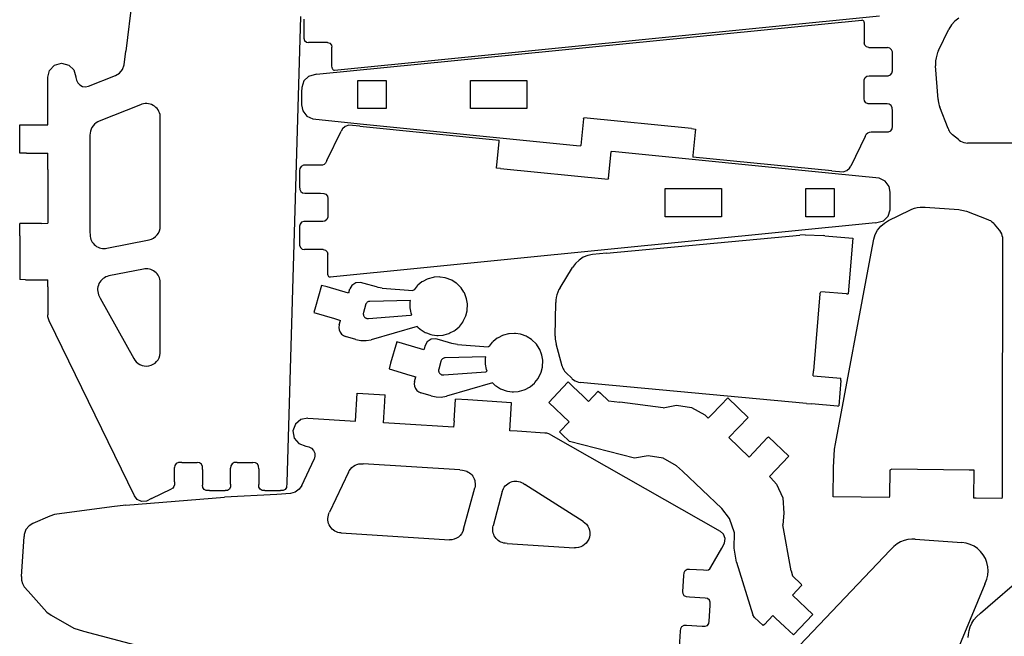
# Model space of a CAD drawing. Extents: x -288 to 288, y -288 to 288.
# Tile 2 of 6: x -286 to 29, y -123 to 75. Entities that reach past the tile are written whole.
import ezdxf

# ---------------------------------------------------------------- set-up
doc = ezdxf.new("R2010")
doc.units = 0
doc.header["$MEASUREMENT"] = 0
doc.layers.get('0').update_dxf_attribs({"linetype": 'CONTINUOUS'})

msp = doc.modelspace()

# ---------------------------------------------------------------- linework, layer by layer
for p, q in [((-250.03, 81.25), (-252.03, 64.54)), ((-196.17, 75.69), (-200.57, -73.6)), ((-185.27, 58.51), (-10.87, 75.82)), ((-195.08, 74.75), (-195.08, 70.03)), ((-191, 57.17), (-16.6, 74.49)), ((-16.4, 74.47), (-16.6, 74.49)), ((-16.2, 74.41), (-16.4, 74.47)), ((-16.03, 74.29), (-16.2, 74.41)), ((-15.9, 74.13), (-16.03, 74.29)), ((-15.82, 73.94), (-15.9, 74.13)), ((-15.8, 73.74), (-15.82, 73.94)), ((-15.8, 73.74), (-15.79, 73.11)), ((-15.79, 73.11), (-15.79, 67.2)), ((12.14, 72.93), (11.29, 71.56)), ((13.19, 74.11), (12.14, 72.93)), ((14.44, 75.09), (13.19, 74.11)), ((-195.08, 70.03), (-195.07, 68.7)), ((7.98, 64.74), (11.29, 71.56)), ((-195.07, 68.7), (-194.83, 67.97)), ((-194.83, 67.97), (-194.27, 67.46)), ((-194.27, 67.46), (-193.56, 67.29)), ((-187.53, 67.29), (-193.56, 67.29)), ((-187.53, 67.29), (-186.79, 67.07)), ((-186.79, 67.07), (-186.27, 66.52)), ((-186.27, 66.52), (-186.08, 65.79)), ((-15.6, 66.47), (-15.79, 67.2)), ((-15.08, 65.92), (-15.6, 66.47)), ((-252.55, 60.22), (-252.03, 64.54)), ((-186.08, 59.88), (-186.08, 65.79)), ((-14.34, 65.7), (-15.08, 65.92)), ((-14.34, 65.7), (-8.31, 65.7)), ((-7.6, 65.53), (-8.31, 65.7)), ((-7.04, 65.02), (-7.6, 65.53)), ((-6.79, 64.29), (-7.04, 65.02)), ((-6.79, 62.96), (-6.79, 64.29)), ((7.4, 63.26), (7.19, 62.39)), ((7.69, 64.11), (7.4, 63.26)), ((7.98, 64.74), (7.69, 64.11)), ((-276.42, 58.4), (-274.84, 60.03)), ((-274.84, 60.03), (-272.6, 60.68)), ((-272.6, 60.68), (-270.32, 60.11)), ((-270.32, 60.11), (-268.68, 58.55)), ((-253.1, 58.72), (-252.55, 60.22)), ((-186.07, 59.25), (-186.08, 59.88)), ((-6.79, 58.24), (-6.79, 62.96)), ((7.07, 61.51), (7.04, 60.61)), ((7.04, 60.61), (7.07, 59.9)), ((7.19, 62.39), (7.07, 61.51)), ((7.84, 49.13), (7.07, 59.9)), ((-277.01, 56.18), (-276.42, 58.4)), ((-268.68, 58.55), (-268.01, 56.31)), ((-263.99, 53.34), (-255.36, 56.79)), ((-255.36, 56.79), (-254.11, 57.52)), ((-254.11, 57.52), (-253.1, 58.72)), ((-191, 57.17), (-193.58, 56.49)), ((-186.07, 59.25), (-186.05, 59.05)), ((-186.05, 59.05), (-185.96, 58.86)), ((-185.96, 58.86), (-185.83, 58.7)), ((-185.83, 58.7), (-185.66, 58.58)), ((-185.66, 58.58), (-185.47, 58.52)), ((-185.47, 58.52), (-185.27, 58.51)), ((-8.15, 56.71), (-7.43, 56.97)), ((-7.43, 56.97), (-6.94, 57.55)), ((-6.94, 57.55), (-6.79, 58.24)), ((-277.01, 40.93), (-277.01, 56.18)), ((-268.01, 56.31), (-268.01, 56.17)), ((-268.01, 56.16), (-268.01, 56.17)), ((-268.01, 56.16), (-267.87, 55.27)), ((-267.87, 55.27), (-267.44, 54.41)), ((-267.44, 54.41), (-266.76, 53.73)), ((-266.76, 53.73), (-265.89, 53.29)), ((-195.11, 55.01), (-195.78, 52.94)), ((-193.58, 56.49), (-195.11, 55.01)), ((-177.79, 46.2), (-177.79, 55.2)), ((-177.79, 55.2), (-168.79, 55.2)), ((-168.79, 55.2), (-168.79, 46.2)), ((-141.79, 46.2), (-141.79, 55.2)), ((-141.79, 55.2), (-123.79, 55.2)), ((-123.79, 55.2), (-123.79, 46.2)), ((-15.79, 54.23), (-15.78, 55.38)), ((-15.79, 49.32), (-15.79, 54.23)), ((-15.78, 55.38), (-15.49, 56.1)), ((-15.49, 56.1), (-14.91, 56.57)), ((-14.91, 56.57), (-14.22, 56.7)), ((-14.22, 56.7), (-9.39, 56.7)), ((-9.39, 56.7), (-8.15, 56.71)), ((-265.89, 53.29), (-264.94, 53.16)), ((-264.94, 53.16), (-263.99, 53.34)), ((-195.78, 52.94), (-195.79, 51.58)), ((-195.79, 51.58), (-195.79, 47.33)), ((-247.39, 47.38), (-260.53, 42.12)), ((-246.97, 47.54), (-247.39, 47.38)), ((-246.44, 47.68), (-246.97, 47.54)), ((-245.91, 47.76), (-246.44, 47.68)), ((-245.37, 47.78), (-245.91, 47.76)), ((-244.84, 47.73), (-245.37, 47.78)), ((-244.31, 47.62), (-244.84, 47.73)), ((-243.8, 47.45), (-244.31, 47.62)), ((-243.31, 47.21), (-243.8, 47.45)), ((-195.79, 47.33), (-195.42, 45.49)), ((-15.68, 48.63), (-15.79, 49.32)), ((-15.22, 48.02), (-15.68, 48.63)), ((-14.52, 47.72), (-15.22, 48.02)), ((-13.45, 47.7), (-14.52, 47.72)), ((-8.47, 47.7), (-13.45, 47.7)), ((-7.76, 47.6), (-8.47, 47.7)), ((-7.14, 47.16), (-7.76, 47.6)), ((7.84, 49.13), (7.89, 48.63)), ((7.89, 48.63), (7.98, 48.13)), ((7.98, 48.13), (8.09, 47.64)), ((8.09, 47.64), (8.22, 47.16)), ((-242.85, 46.91), (-243.31, 47.21)), ((-242.43, 46.56), (-242.85, 46.91)), ((-242.06, 46.17), (-242.43, 46.56)), ((-241.74, 45.74), (-242.06, 46.17)), ((-241.47, 45.27), (-241.74, 45.74)), ((-241.26, 44.78), (-241.47, 45.27)), ((-241.11, 44.26), (-241.26, 44.78)), ((-241.03, 43.72), (-241.11, 44.26)), ((-195.42, 45.49), (-194.14, 43.79)), ((-168.79, 46.2), (-177.79, 46.2)), ((-123.79, 46.2), (-141.79, 46.2)), ((-6.82, 46.47), (-7.14, 47.16)), ((-6.79, 45.47), (-6.82, 46.47)), ((-6.79, 40.45), (-6.79, 45.47)), ((8.22, 47.16), (8.39, 46.68)), ((11.03, 39.78), (8.39, 46.68)), ((-262.07, 41.17), (-262.52, 40.69)), ((-261.56, 41.59), (-262.07, 41.17)), ((-260.99, 41.92), (-261.56, 41.59)), ((-260.53, 42.12), (-260.99, 41.92)), ((-241.01, 43.22), (-241.03, 43.72)), ((-241.01, 8.54), (-241.01, 43.22)), ((-194.14, 43.79), (-192.18, 42.87)), ((-192.18, 42.87), (-177.03, 41.33)), ((-177.03, 41.33), (-107.89, 34.41)), ((-105.56, 42.93), (-106.42, 34.33)), ((-105.56, 42.93), (-105.53, 43.18)), ((-105.53, 43.18), (-105.51, 43.2)), ((-105.51, 43.2), (-105.47, 43.22)), ((-71.1, 39.78), (-105.47, 43.22)), ((-286.01, 31.93), (-286, 40.93)), ((-286, 40.93), (-277.01, 40.93)), ((-263.49, 38.29), (-263.51, 37.66)), ((-263.38, 38.95), (-263.49, 38.29)), ((-263.18, 39.57), (-263.38, 38.95)), ((-262.89, 40.16), (-263.18, 39.57)), ((-262.52, 40.69), (-262.89, 40.16)), ((-187.72, 29.57), (-183.13, 38.97)), ((-182.72, 39.67), (-183.13, 38.97)), ((-181.83, 40.45), (-182.72, 39.67)), ((-180.7, 40.82), (-181.83, 40.45)), ((-177.13, 40.54), (-180.7, 40.82)), ((-177.13, 40.54), (-132.63, 36.08)), ((-71.1, 39.78), (-69.81, 39.64)), ((-69.87, 38.59), (-70.61, 31.18)), ((-69.77, 39.58), (-69.87, 38.59)), ((-69.81, 39.64), (-69.78, 39.62)), ((-69.78, 39.62), (-69.77, 39.58)), ((-15.5, 37.2), (-15.05, 38.08)), ((-15.05, 38.08), (-14.65, 38.45)), ((-14.65, 38.45), (-14.15, 38.67)), ((-14.15, 38.67), (-13.53, 38.7)), ((-13.53, 38.7), (-8.86, 38.7)), ((-8.86, 38.7), (-7.97, 38.73)), ((-7.97, 38.73), (-7.29, 39.08)), ((-7.29, 39.08), (-6.87, 39.71)), ((-6.87, 39.71), (-6.79, 40.45)), ((11.03, 39.78), (11.18, 39.42)), ((11.18, 39.42), (11.39, 39.01)), ((11.39, 39.01), (11.64, 38.64)), ((11.64, 38.64), (11.92, 38.29)), ((11.92, 38.29), (12.24, 37.96)), ((12.24, 37.96), (12.49, 37.75)), ((-263.51, 37.66), (-263.51, 6.59)), ((-133.36, 28.18), (-132.62, 35.59)), ((-132.59, 36.06), (-132.63, 36.08)), ((-132.62, 35.59), (-132.58, 36.03)), ((-132.58, 36.03), (-132.59, 36.06)), ((-15.5, 37.2), (-20.1, 27.8)), ((14.38, 36.24), (12.49, 37.75)), ((14.38, 36.24), (14.59, 36.08)), ((14.59, 36.08), (15.07, 35.75)), ((15.07, 35.75), (15.58, 35.49)), ((15.58, 35.49), (16.12, 35.3)), ((16.12, 35.3), (16.69, 35.18)), ((16.69, 35.18), (17.26, 35.13)), ((89.93, 35.19), (17.26, 35.13)), ((-283.84, 31.93), (-286.01, 31.93)), ((-283.84, 31.93), (-277.01, 31.93)), ((-277.01, 26.69), (-277.01, 31.93)), ((-107.89, 34.41), (-106.47, 34.28)), ((-106.47, 34.28), (-106.44, 34.3)), ((-106.44, 34.3), (-106.42, 34.33)), ((-97.66, 23.84), (-96.8, 32.44)), ((-96.78, 32.47), (-96.8, 32.44)), ((-96.75, 32.49), (-96.78, 32.47)), ((-95.34, 32.36), (-96.75, 32.49)), ((-26.2, 25.44), (-95.34, 32.36)), ((-188.18, 28.69), (-188.57, 28.31)), ((-187.72, 29.57), (-188.18, 28.69)), ((-70.61, 31.18), (-70.65, 30.74)), ((-70.65, 30.74), (-70.63, 30.71)), ((-70.63, 30.71), (-70.6, 30.68)), ((-26.1, 26.23), (-70.6, 30.68)), ((-277.01, 26.69), (-277.01, 9.47)), ((-196.35, 27.06), (-196.43, 26.32)), ((-196.43, 26.32), (-196.43, 21.29)), ((-195.93, 27.69), (-196.35, 27.06)), ((-195.25, 28.04), (-195.93, 27.69)), ((-194.37, 28.07), (-195.25, 28.04)), ((-189.7, 28.07), (-194.37, 28.07)), ((-189.08, 28.1), (-189.7, 28.07)), ((-188.57, 28.31), (-189.08, 28.1)), ((-133.46, 27.19), (-133.36, 28.18)), ((-133.44, 27.15), (-133.46, 27.19)), ((-133.41, 27.13), (-133.44, 27.15)), ((-132.12, 26.99), (-133.41, 27.13)), ((-132.12, 26.99), (-97.75, 23.55)), ((-11.05, 23.9), (-26.2, 25.44)), ((-26.1, 26.23), (-22.52, 25.95)), ((-22.52, 25.95), (-21.4, 26.32)), ((-21.4, 26.32), (-20.51, 27.1)), ((-20.51, 27.1), (-20.1, 27.8)), ((-97.74, 23.56), (-97.75, 23.55)), ((-97.73, 23.56), (-97.74, 23.56)), ((-97.72, 23.57), (-97.73, 23.56)), ((-97.71, 23.57), (-97.72, 23.57)), ((-97.7, 23.58), (-97.71, 23.57)), ((-97.69, 23.59), (-97.7, 23.58)), ((-97.66, 23.84), (-97.69, 23.59)), ((-9.09, 22.98), (-11.05, 23.9)), ((-7.81, 21.28), (-9.09, 22.98)), ((-196.43, 21.29), (-196.41, 20.3)), ((-196.41, 20.3), (-196.08, 19.61)), ((-196.08, 19.61), (-195.47, 19.17)), ((-195.47, 19.17), (-194.75, 19.07)), ((-194.75, 19.07), (-189.78, 19.07)), ((-189.78, 19.07), (-188.7, 19.05)), ((-188.7, 19.05), (-188, 18.75)), ((-79.44, 11.57), (-79.44, 20.57)), ((-79.44, 20.57), (-61.44, 20.57)), ((-61.44, 20.57), (-61.44, 11.57)), ((-34.44, 11.57), (-34.44, 20.57)), ((-34.44, 20.57), (-25.44, 20.57)), ((-25.44, 20.57), (-25.44, 11.57)), ((-7.44, 19.44), (-7.81, 21.28)), ((-7.44, 15.19), (-7.44, 19.44)), ((-188, 18.75), (-187.55, 18.14)), ((-187.55, 18.14), (-187.43, 17.45)), ((-187.43, 17.45), (-187.43, 12.54)), ((-8.12, 11.76), (-7.45, 13.83)), ((-7.97, 10.42), (-1.15, 13.73)), ((-7.45, 13.83), (-7.44, 15.19)), ((-1.15, 13.73), (-0.52, 14.02)), ((-0.52, 14.02), (0.33, 14.31)), ((0.33, 14.31), (1.2, 14.52)), ((1.2, 14.52), (2.08, 14.64)), ((2.08, 14.64), (2.98, 14.67)), ((2.98, 14.67), (3.69, 14.64)), ((3.69, 14.64), (14.46, 13.87)), ((14.46, 13.87), (14.96, 13.81)), ((14.96, 13.81), (15.46, 13.73)), ((15.46, 13.73), (15.95, 13.62)), ((15.95, 13.62), (16.43, 13.49)), ((16.43, 13.49), (16.91, 13.32)), ((16.91, 13.32), (23.81, 10.68)), ((-279.03, 9.43), (-277.01, 9.47)), ((-195.8, 9.8), (-196.28, 9.22)), ((-195.07, 10.06), (-195.8, 9.8)), ((-193.83, 10.07), (-195.07, 10.06)), ((-189.01, 10.07), (-193.83, 10.07)), ((-188.32, 10.2), (-189.01, 10.07)), ((-187.73, 10.67), (-188.32, 10.2)), ((-187.45, 11.39), (-187.73, 10.67)), ((-187.43, 12.54), (-187.45, 11.39)), ((-12.23, 9.6), (-186.62, -7.72)), ((-61.44, 11.57), (-79.44, 11.57)), ((-25.44, 11.57), (-34.44, 11.57)), ((-12.23, 9.6), (-9.65, 10.28)), ((-10.52, 8.52), (-9.34, 9.57)), ((-9.65, 10.28), (-8.12, 11.76)), ((-9.34, 9.57), (-7.97, 10.42)), ((23.81, 10.68), (24.17, 10.53)), ((24.17, 10.53), (24.58, 10.32)), ((24.58, 10.32), (24.95, 10.07)), ((24.95, 10.07), (25.3, 9.79)), ((25.3, 9.79), (25.63, 9.47)), ((25.63, 9.47), (25.84, 9.22)), ((-286.01, 5.51), (-285.98, 9.43)), ((-279.03, 9.43), (-285.98, 9.43)), ((-263.51, 6.59), (-263.5, 5.77)), ((-242.05, 5.74), (-241.62, 6.35)), ((-241.62, 6.35), (-241.29, 7.03)), ((-241.29, 7.03), (-241.09, 7.76)), ((-241.09, 7.76), (-241.01, 8.54)), ((-196.28, 9.22), (-196.43, 8.53)), ((-196.43, 8.53), (-196.43, 3.81)), ((-12.24, 5.87), (-11.5, 7.27)), ((-11.5, 7.27), (-10.52, 8.52)), ((25.84, 9.22), (27.35, 7.33)), ((27.35, 7.33), (27.51, 7.12)), ((27.51, 7.12), (27.84, 6.64)), ((27.84, 6.64), (28.1, 6.13)), ((-286.01, 5.51), (-286.01, -8.5)), ((-263.5, 5.77), (-263.46, 5.28)), ((-263.46, 5.28), (-263.36, 4.8)), ((-263.36, 4.8), (-263.22, 4.33)), ((-263.22, 4.33), (-263.02, 3.88)), ((-263.02, 3.88), (-262.78, 3.46)), ((-262.78, 3.46), (-262.49, 3.07)), ((-258.12, 1.51), (-244.62, 4.21)), ((-244.62, 4.21), (-243.87, 4.43)), ((-243.87, 4.43), (-243.19, 4.76)), ((-243.19, 4.76), (-242.58, 5.2)), ((-242.58, 5.2), (-242.05, 5.74)), ((-196.43, 3.81), (-196.43, 2.48)), ((-98.25, -0.04), (-36.41, 5.63)), ((-34.69, 5.76), (-36.41, 5.63)), ((-34.69, 5.76), (-28.77, 5.52)), ((-28.36, 5.5), (-28.77, 5.52)), ((-28.36, 5.5), (-19.45, 4.76)), ((-19.45, 4.76), (-20.95, -13.05)), ((-13.56, -0.03), (-12.74, 4.35)), ((-12.74, 4.35), (-12.24, 5.87)), ((28.1, 6.13), (28.29, 5.59)), ((28.29, 5.59), (28.41, 5.02)), ((28.46, 4.45), (28.4, -68.22)), ((28.41, 5.02), (28.46, 4.45)), ((-262.49, 3.07), (-262.15, 2.7)), ((-262.15, 2.7), (-261.78, 2.38)), ((-261.78, 2.38), (-261.38, 2.09)), ((-261.38, 2.09), (-260.94, 1.86)), ((-260.94, 1.86), (-260.49, 1.67)), ((-260.49, 1.67), (-260.02, 1.54)), ((-260.02, 1.54), (-259.54, 1.45)), ((-259.54, 1.45), (-259.06, 1.42)), ((-259.06, 1.42), (-258.56, 1.44)), ((-258.56, 1.44), (-258.12, 1.51)), ((-196.43, 2.48), (-196.19, 1.75)), ((-196.19, 1.75), (-195.63, 1.24)), ((-195.63, 1.24), (-194.92, 1.07)), ((-188.89, 1.07), (-194.92, 1.07)), ((-188.89, 1.07), (-188.15, 0.85)), ((-188.15, 0.85), (-187.62, 0.3)), ((-187.62, 0.3), (-187.43, -0.43)), ((-187.43, -6.34), (-187.43, -0.43)), ((-107.04, -2.27), (-108.21, -3.35)), ((-105.72, -1.41), (-107.04, -2.27)), ((-104.25, -0.8), (-105.72, -1.41)), ((-102.69, -0.46), (-104.25, -0.8)), ((-98.25, -0.04), (-102.69, -0.46)), ((-24.97, -61.08), (-13.56, -0.03)), ((-246.39, -5.15), (-257.46, -7.36)), ((-245.95, -5.08), (-246.39, -5.15)), ((-245.46, -5.06), (-245.95, -5.08)), ((-244.97, -5.09), (-245.46, -5.06)), ((-244.49, -5.17), (-244.97, -5.09)), ((-244.03, -5.31), (-244.49, -5.17)), ((-243.58, -5.49), (-244.03, -5.31)), ((-243.15, -5.73), (-243.58, -5.49)), ((-242.74, -6.01), (-243.15, -5.73)), ((-242.37, -6.34), (-242.74, -6.01)), ((-113.11, -11.12), (-109.17, -4.63)), ((-108.21, -3.35), (-109.17, -4.63)), ((-284.12, -8.57), (-286.01, -8.5)), ((-284.12, -8.57), (-277.05, -8.57)), ((-277.01, -10.86), (-277.05, -8.57)), ((-260.38, -9.37), (-260.64, -9.83)), ((-260.08, -8.95), (-260.38, -9.37)), ((-259.73, -8.56), (-260.08, -8.95)), ((-259.34, -8.22), (-259.73, -8.56)), ((-258.92, -7.93), (-259.34, -8.22)), ((-258.46, -7.69), (-258.92, -7.93)), ((-257.97, -7.5), (-258.46, -7.69)), ((-257.46, -7.36), (-257.97, -7.5)), ((-242.03, -6.7), (-242.37, -6.34)), ((-241.74, -7.09), (-242.03, -6.7)), ((-241.5, -7.51), (-241.74, -7.09)), ((-241.3, -7.96), (-241.5, -7.51)), ((-241.15, -8.42), (-241.3, -7.96)), ((-241.05, -8.9), (-241.15, -8.42)), ((-241.01, -9.39), (-241.05, -8.9)), ((-241.01, -9.98), (-241.01, -9.39)), ((-187.43, -6.97), (-187.43, -6.34)), ((-187.43, -6.97), (-187.4, -7.17)), ((-187.4, -7.17), (-187.32, -7.36)), ((-187.32, -7.36), (-187.19, -7.52)), ((-187.19, -7.52), (-187.02, -7.64)), ((-187.02, -7.64), (-186.83, -7.7)), ((-186.83, -7.7), (-186.62, -7.72)), ((-176.93, -9.42), (-178.46, -9.55)), ((-175.79, -9.74), (-176.93, -9.42)), ((-157.31, -9.27), (-158.57, -10.31)), ((-157.05, -9.12), (-157.31, -9.27)), ((-155.59, -8.36), (-157.05, -9.12)), ((-155.31, -8.26), (-155.59, -8.36)), ((-153.72, -7.82), (-155.31, -8.26)), ((-153.43, -7.79), (-153.72, -7.82)), ((-151.78, -7.68), (-153.43, -7.79)), ((-151.49, -7.71), (-151.78, -7.68)), ((-149.85, -7.95), (-151.49, -7.71)), ((-149.58, -8.03), (-149.85, -7.95)), ((-148.02, -8.61), (-149.58, -8.03)), ((-147.77, -8.74), (-148.02, -8.61)), ((-146.37, -9.63), (-147.77, -8.74)), ((-277.01, -10.86), (-277.01, -19.81)), ((-261.06, -11.34), (-261.08, -11.85)), ((-261.08, -11.85), (-261.04, -12.37)), ((-260.98, -10.82), (-261.06, -11.34)), ((-261.04, -12.37), (-260.94, -12.88)), ((-260.84, -10.32), (-260.98, -10.82)), ((-260.64, -9.83), (-260.84, -10.32)), ((-241.01, -31.51), (-241.01, -9.98)), ((-189.4, -10.44), (-191.41, -17.2)), ((-187.66, -10.9), (-189.4, -10.44)), ((-180.82, -12.93), (-187.66, -10.9)), ((-180.68, -12.68), (-180.33, -11.53)), ((-179.71, -10.4), (-180.33, -11.53)), ((-178.46, -9.55), (-179.71, -10.4)), ((-171.86, -10.9), (-175.79, -9.74)), ((-171.31, -11.05), (-171.86, -10.9)), ((-170.68, -11.18), (-171.31, -11.05)), ((-170.05, -11.26), (-170.68, -11.18)), ((-170.05, -11.26), (-160.24, -11.99)), ((-159.82, -11.8), (-160.24, -11.99)), ((-158.81, -10.52), (-159.82, -11.8)), ((-158.57, -10.31), (-158.81, -10.52)), ((-146.15, -9.8), (-146.37, -9.63)), ((-144.96, -10.97), (-146.15, -9.8)), ((-144.78, -11.18), (-144.96, -10.97)), ((-143.87, -12.57), (-144.78, -11.18)), ((-143.73, -12.82), (-143.87, -12.57)), ((-113.82, -12.53), (-114.11, -13.38)), ((-113.45, -11.72), (-113.82, -12.53)), ((-113.11, -11.12), (-113.45, -11.72)), ((-29.98, -13.04), (-29.67, -12.45)), ((-21.43, -13.14), (-29.67, -12.45)), ((-260.94, -12.88), (-260.78, -13.38)), ((-260.78, -13.38), (-260.57, -13.86)), ((-260.57, -13.86), (-260.23, -14.47)), ((-260.23, -14.47), (-249.49, -33.79)), ((-180.68, -12.68), (-180.82, -12.93)), ((-174.6, -15.68), (-174.8, -15.8)), ((-174.38, -15.59), (-174.6, -15.68)), ((-174.15, -15.53), (-174.38, -15.59)), ((-173.93, -15.51), (-174.15, -15.53)), ((-160.94, -15.19), (-173.93, -15.51)), ((-161.03, -15.77), (-160.94, -15.19)), ((-143.12, -14.36), (-143.73, -12.82)), ((-143.03, -14.64), (-143.12, -14.36)), ((-142.76, -16.26), (-143.03, -14.64)), ((-114.43, -15.14), (-114.46, -15.85)), ((-114.32, -14.25), (-114.43, -15.14)), ((-114.11, -13.38), (-114.32, -14.25)), ((-29.98, -13.04), (-32.04, -37.7)), ((-21.43, -13.14), (-20.95, -13.05)), ((-191.41, -17.2), (-191.92, -19.03)), ((-175.37, -16.68), (-176.01, -19.09)), ((-175.34, -16.56), (-175.37, -16.68)), ((-175.25, -16.34), (-175.34, -16.56)), ((-175.12, -16.14), (-175.25, -16.34)), ((-174.97, -15.96), (-175.12, -16.14)), ((-174.8, -15.8), (-174.97, -15.96)), ((-161.08, -16.94), (-161.07, -16.36)), ((-161.05, -17.53), (-161.08, -16.94)), ((-161.07, -16.36), (-161.03, -15.77)), ((-160.98, -18.11), (-161.05, -17.53)), ((-160.88, -18.69), (-160.98, -18.11)), ((-160.74, -19.26), (-160.88, -18.69)), ((-143.24, -20.09), (-142.83, -18.5)), ((-142.83, -18.5), (-142.8, -18.2)), ((-142.8, -18.2), (-142.73, -16.56)), ((-142.73, -16.56), (-142.76, -16.26)), ((-114.7, -26.64), (-114.46, -15.85)), ((-276.97, -20.46), (-277.01, -19.81)), ((-276.83, -21.12), (-276.97, -20.46)), ((-276.6, -21.76), (-276.83, -21.12)), ((-249.24, -77.7), (-276.6, -21.76)), ((-191.92, -19.03), (-185.23, -21.01)), ((-185.23, -21.01), (-183.32, -21.59)), ((-183.76, -23.06), (-183.32, -21.59)), ((-176.04, -19.21), (-176.06, -19.38)), ((-176.06, -19.38), (-176.06, -19.56)), ((-176.06, -19.56), (-176.04, -19.73)), ((-176.01, -19.09), (-176.04, -19.21)), ((-176.04, -19.73), (-176.01, -19.9)), ((-176.01, -19.9), (-175.95, -20.07)), ((-175.95, -20.07), (-175.87, -20.22)), ((-175.87, -20.22), (-175.78, -20.37)), ((-175.78, -20.37), (-175.67, -20.51)), ((-175.67, -20.51), (-175.54, -20.63)), ((-175.54, -20.63), (-175.4, -20.74)), ((-175.4, -20.74), (-175.25, -20.83)), ((-175.25, -20.83), (-175.09, -20.9)), ((-175.09, -20.9), (-174.92, -20.95)), ((-174.92, -20.95), (-174.75, -20.98)), ((-174.75, -20.98), (-174.57, -20.99)), ((-174.57, -20.99), (-174.4, -20.98)), ((-174.4, -20.98), (-160.97, -19.94)), ((-160.97, -19.94), (-160.56, -19.82)), ((-160.56, -19.82), (-160.74, -19.26)), ((-144.21, -22.12), (-144.06, -21.85)), ((-144.06, -21.85), (-143.33, -20.38)), ((-143.33, -20.38), (-143.24, -20.09)), ((-183.76, -23.06), (-183.87, -23.83)), ((-183.87, -23.83), (-183.78, -24.6)), ((-183.78, -24.6), (-183.5, -25.32)), ((-158.79, -23.56), (-173.54, -27.76)), ((-158.79, -23.56), (-158.57, -23.74)), ((-158.57, -23.74), (-157.92, -24.38)), ((-157.92, -24.38), (-157.56, -24.6)), ((-157.56, -24.6), (-156.27, -25.43)), ((-148.37, -25.62), (-146.94, -24.88)), ((-146.94, -24.88), (-146.68, -24.67)), ((-146.68, -24.67), (-145.43, -23.64)), ((-145.43, -23.64), (-145.22, -23.39)), ((-145.22, -23.39), (-144.21, -22.12)), ((-183.5, -25.32), (-183.04, -25.95)), ((-183.04, -25.95), (-182.44, -26.43)), ((-182.44, -26.43), (-181.72, -26.75)), ((-178.48, -27.71), (-181.72, -26.75)), ((-178.48, -27.71), (-176.88, -28.03)), ((-176.88, -28.03), (-175.2, -28.06)), ((-175.2, -28.06), (-173.54, -27.76)), ((-156.27, -25.43), (-155.89, -25.57)), ((-155.89, -25.57), (-154.44, -26.11)), ((-154.37, -27.61), (-155.62, -28.46)), ((-154.44, -26.11), (-154.06, -26.17)), ((-152.84, -27.48), (-154.37, -27.61)), ((-154.06, -26.17), (-152.51, -26.4)), ((-151.69, -27.8), (-152.84, -27.48)), ((-152.51, -26.4), (-152.14, -26.39)), ((-152.14, -26.39), (-150.56, -26.29)), ((-147.77, -28.96), (-151.69, -27.8)), ((-150.56, -26.29), (-150.21, -26.2)), ((-150.21, -26.2), (-148.68, -25.77)), ((-148.68, -25.77), (-148.37, -25.62)), ((-133.22, -27.33), (-134.48, -28.38)), ((-132.95, -27.18), (-133.22, -27.33)), ((-131.5, -26.42), (-132.95, -27.18)), ((-131.21, -26.33), (-131.5, -26.42)), ((-129.63, -25.88), (-131.21, -26.33)), ((-129.34, -25.85), (-129.63, -25.88)), ((-127.69, -25.75), (-129.34, -25.85)), ((-127.4, -25.77), (-127.69, -25.75)), ((-125.76, -26.01), (-127.4, -25.77)), ((-125.48, -26.09), (-125.76, -26.01)), ((-123.93, -26.67), (-125.48, -26.09)), ((-123.68, -26.8), (-123.93, -26.67)), ((-122.28, -27.69), (-123.68, -26.8)), ((-122.05, -27.87), (-122.28, -27.69)), ((-120.87, -29.03), (-122.05, -27.87)), ((-114.7, -26.64), (-114.7, -27.15)), ((-114.7, -27.15), (-114.66, -27.65)), ((-114.66, -27.65), (-114.6, -28.15)), ((-114.6, -28.15), (-114.51, -28.64)), ((-165.3, -28.5), (-167.31, -35.26)), ((-163.57, -28.97), (-165.3, -28.5)), ((-156.73, -31), (-163.57, -28.97)), ((-156.58, -30.74), (-156.73, -31)), ((-156.24, -29.59), (-156.58, -30.74)), ((-155.62, -28.46), (-156.24, -29.59)), ((-147.21, -29.12), (-147.77, -28.96)), ((-146.59, -29.24), (-147.21, -29.12)), ((-145.95, -29.32), (-146.59, -29.24)), ((-145.95, -29.32), (-136.15, -30.05)), ((-135.72, -29.86), (-136.15, -30.05)), ((-135.72, -29.86), (-134.71, -28.58)), ((-134.48, -28.38), (-134.71, -28.58)), ((-120.69, -29.25), (-120.87, -29.03)), ((-119.77, -30.63), (-120.69, -29.25)), ((-119.63, -30.88), (-119.77, -30.63)), ((-119.03, -32.42), (-119.63, -30.88)), ((-114.51, -28.64), (-114.39, -29.13)), ((-112.4, -36.25), (-114.39, -29.13)), ((-249.49, -33.79), (-249.17, -34.31)), ((-249.17, -34.31), (-248.7, -34.88)), ((-242.18, -34.73), (-241.74, -34.17)), ((-241.74, -34.17), (-241.39, -33.53)), ((-241.39, -33.53), (-241.15, -32.85)), ((-241.15, -32.85), (-241.02, -32.12)), ((-241.02, -32.12), (-241.01, -31.51)), ((-151.24, -34.62), (-151.28, -34.74)), ((-151.15, -34.4), (-151.24, -34.62)), ((-151.03, -34.2), (-151.15, -34.4)), ((-150.88, -34.02), (-151.03, -34.2)), ((-150.7, -33.87), (-150.88, -34.02)), ((-150.5, -33.74), (-150.7, -33.87)), ((-150.29, -33.65), (-150.5, -33.74)), ((-150.06, -33.59), (-150.29, -33.65)), ((-149.84, -33.57), (-150.06, -33.59)), ((-136.85, -33.25), (-149.84, -33.57)), ((-136.98, -34.42), (-136.93, -33.83)), ((-136.98, -35.01), (-136.98, -34.42)), ((-136.93, -33.83), (-136.85, -33.25)), ((-118.94, -32.7), (-119.03, -32.42)), ((-118.67, -34.33), (-118.94, -32.7)), ((-118.71, -36.26), (-118.64, -34.62)), ((-118.64, -34.62), (-118.67, -34.33)), ((-248.7, -34.88), (-248.15, -35.35)), ((-248.15, -35.35), (-247.53, -35.72)), ((-247.53, -35.72), (-246.87, -35.99)), ((-246.87, -35.99), (-246.17, -36.16)), ((-246.17, -36.16), (-245.44, -36.2)), ((-245.44, -36.2), (-244.7, -36.13)), ((-244.7, -36.13), (-243.98, -35.94)), ((-243.98, -35.94), (-243.31, -35.63)), ((-243.31, -35.63), (-242.7, -35.23)), ((-242.7, -35.23), (-242.18, -34.73)), ((-167.31, -35.26), (-167.82, -37.09)), ((-167.82, -37.09), (-161.14, -39.08)), ((-151.94, -37.27), (-151.97, -37.45)), ((-151.97, -37.45), (-151.97, -37.62)), ((-151.97, -37.62), (-151.95, -37.79)), ((-151.95, -37.79), (-151.91, -37.96)), ((-151.91, -37.15), (-151.94, -37.27)), ((-151.28, -34.74), (-151.91, -37.15)), ((-136.96, -35.59), (-136.98, -35.01)), ((-136.89, -36.17), (-136.96, -35.59)), ((-136.79, -36.75), (-136.89, -36.17)), ((-136.65, -37.32), (-136.79, -36.75)), ((-136.47, -37.88), (-136.65, -37.32)), ((-119.15, -38.15), (-118.74, -36.56)), ((-118.74, -36.56), (-118.71, -36.26)), ((-112.4, -36.25), (-112.28, -36.63)), ((-112.28, -36.63), (-112.11, -37.05)), ((-112.11, -37.05), (-111.9, -37.45)), ((-111.9, -37.45), (-111.65, -37.82)), ((-32.14, -39.34), (-32.04, -37.7)), ((-161.14, -39.08), (-159.22, -39.65)), ((-159.66, -41.12), (-159.22, -39.65)), ((-151.91, -37.96), (-151.86, -38.13)), ((-151.86, -38.13), (-151.78, -38.29)), ((-151.78, -38.29), (-151.68, -38.43)), ((-151.68, -38.43), (-151.57, -38.57)), ((-151.57, -38.57), (-151.44, -38.7)), ((-151.44, -38.7), (-151.3, -38.8)), ((-151.3, -38.8), (-151.15, -38.89)), ((-151.15, -38.89), (-150.99, -38.96)), ((-150.99, -38.96), (-150.83, -39.01)), ((-150.83, -39.01), (-150.66, -39.04)), ((-150.66, -39.04), (-150.48, -39.05)), ((-150.48, -39.05), (-150.3, -39.05)), ((-150.3, -39.05), (-136.87, -38)), ((-136.87, -38), (-136.47, -37.88)), ((-121.13, -41.46), (-120.12, -40.18)), ((-120.12, -40.18), (-119.97, -39.91)), ((-119.97, -39.91), (-119.24, -38.44)), ((-119.24, -38.44), (-119.15, -38.15)), ((-111.65, -37.82), (-111.36, -38.17)), ((-111.36, -38.17), (-111.14, -38.4)), ((-109.39, -40.09), (-111.14, -38.4)), ((-109.39, -40.09), (-109.2, -40.27)), ((-109.2, -40.27), (-108.76, -40.64)), ((-108.76, -40.64), (-108.27, -40.95)), ((-108.27, -40.95), (-107.75, -41.19)), ((-32.14, -39.34), (-23.22, -40.09)), ((-23.28, -40.86), (-23.96, -48.97)), ((-23.28, -40.86), (-23.22, -40.09)), ((-159.66, -41.12), (-159.78, -41.89)), ((-159.78, -41.89), (-159.69, -42.66)), ((-159.69, -42.66), (-159.4, -43.38)), ((-159.4, -43.38), (-158.94, -44.01)), ((-158.94, -44.01), (-158.34, -44.5)), ((-134.69, -41.62), (-149.44, -45.83)), ((-134.69, -41.62), (-134.48, -41.8)), ((-134.48, -41.8), (-133.82, -42.44)), ((-133.82, -42.44), (-133.47, -42.66)), ((-133.47, -42.66), (-132.17, -43.49)), ((-132.17, -43.49), (-131.8, -43.63)), ((-131.8, -43.63), (-130.34, -44.17)), ((-126.12, -44.26), (-124.58, -43.83)), ((-124.58, -43.83), (-124.27, -43.68)), ((-124.27, -43.68), (-122.85, -42.94)), ((-122.85, -42.94), (-122.58, -42.73)), ((-122.58, -42.73), (-121.34, -41.7)), ((-121.34, -41.7), (-121.13, -41.46)), ((-112.18, -43.05), (-116.72, -47.82)), ((-112.18, -43.05), (-110.5, -41.3)), ((-110.5, -41.3), (-108.94, -42.8)), ((-108.94, -42.8), (-105.83, -45.76)), ((-107.75, -41.19), (-107.2, -41.36)), ((-107.2, -41.36), (-106.63, -41.46)), ((-34.27, -48.18), (-106.63, -41.46)), ((-178.57, -53.81), (-178, -44.83)), ((-178, -44.83), (-169.02, -45.39)), ((-169.16, -47.56), (-169.02, -45.39)), ((-158.34, -44.5), (-157.63, -44.81)), ((-154.39, -45.77), (-157.63, -44.81)), ((-154.39, -45.77), (-152.78, -46.1)), ((-152.78, -46.1), (-151.1, -46.12)), ((-151.1, -46.12), (-149.44, -45.83)), ((-147.01, -53.77), (-146.57, -46.84)), ((-142.66, -47.06), (-146.57, -46.84)), ((-128.67, -47.94), (-142.66, -47.06)), ((-130.34, -44.17), (-129.96, -44.23)), ((-129.96, -44.23), (-128.41, -44.47)), ((-128.41, -44.47), (-128.04, -44.45)), ((-128.04, -44.45), (-126.46, -44.35)), ((-126.46, -44.35), (-126.12, -44.26)), ((-105.83, -45.76), (-103.99, -47.5)), ((-103.99, -47.5), (-100.9, -44.25)), ((-100.9, -44.25), (-100.18, -44.92)), ((-97.65, -47.33), (-100.18, -44.92)), ((-61.71, -48.75), (-59.48, -46.39)), ((-59.48, -46.39), (-52.97, -52.62)), ((-169.59, -54.37), (-169.16, -47.56)), ((-129.17, -56.88), (-128.72, -49.83)), ((-128.72, -49.83), (-128.67, -47.94)), ((-110.19, -54.03), (-116.72, -47.82)), ((-97.65, -47.33), (-94.02, -47.79)), ((-80.15, -49.53), (-94.02, -47.79)), ((-80.15, -49.53), (-75.88, -48.74)), ((-75.88, -48.74), (-71.08, -49.46)), ((-71.08, -49.46), (-66.8, -51.86)), ((-64.61, -51.8), (-61.71, -48.75)), ((-34.27, -48.18), (-32.63, -48.33)), ((-24.38, -49.02), (-32.63, -48.33)), ((-24.38, -49.02), (-23.96, -48.97)), ((-196.05, -53.29), (-197.77, -54.77)), ((-193.79, -52.85), (-196.05, -53.29)), ((-193.79, -52.85), (-178.57, -53.81)), ((-66.8, -51.86), (-66.05, -52.54)), ((-65.67, -52.9), (-66.05, -52.54)), ((-65.67, -52.9), (-64.61, -51.8)), ((-52.97, -52.62), (-59.14, -59.11)), ((-197.77, -54.77), (-198.56, -56.96)), ((-164.36, -54.71), (-169.59, -54.37)), ((-147.17, -55.79), (-164.36, -54.71)), ((-147.01, -53.77), (-147.17, -55.79)), ((-113.29, -57.28), (-110.19, -54.03)), ((-198.56, -56.96), (-198.14, -59.27)), ((-198.14, -59.27), (-196.68, -61.01)), ((-126.88, -57.08), (-129.17, -56.88)), ((-117.96, -57.64), (-126.88, -57.08)), ((-117.31, -57.72), (-117.96, -57.64)), ((-116.65, -57.9), (-117.31, -57.72)), ((-116.03, -58.17), (-116.65, -57.9)), ((-116.03, -58.17), (-61.93, -89)), ((-112.55, -58), (-113.29, -57.28)), ((-112.55, -58), (-110.04, -60.38)), ((-59.14, -59.11), (-52.62, -65.31)), ((-52.62, -65.31), (-46.69, -59.07)), ((-46.69, -59.07), (-46.42, -58.8)), ((-46.42, -58.8), (-39.91, -65.01)), ((-196.68, -61.01), (-194.49, -61.82)), ((-194.49, -61.82), (-194.35, -61.83)), ((-194.35, -61.83), (-194.34, -61.83)), ((-194.34, -61.83), (-193.46, -62.02)), ((-193.46, -62.02), (-192.63, -62.5)), ((-192.63, -62.5), (-191.99, -63.23)), ((-89.26, -65.66), (-110.04, -60.38)), ((-25.58, -68.69), (-25.27, -62.78)), ((-25.27, -62.78), (-24.97, -61.08)), ((-195.76, -74.41), (-191.77, -66.01)), ((-191.99, -63.23), (-191.61, -64.12)), ((-191.54, -65.08), (-191.77, -66.01)), ((-191.61, -64.12), (-191.54, -65.08)), ((-84.88, -64.88), (-89.26, -65.66)), ((-80.09, -65.65), (-84.88, -64.88)), ((-75.83, -68.1), (-80.09, -65.65)), ((-39.91, -65.01), (-46.1, -71.51)), ((-236.4, -68.01), (-236.51, -68.7)), ((-236.51, -73.26), (-236.51, -68.7)), ((-235.94, -67.4), (-236.4, -68.01)), ((-235.24, -67.09), (-235.94, -67.4)), ((-234.17, -67.07), (-235.24, -67.09)), ((-234.17, -67.07), (-229.18, -67.07)), ((-228.47, -67.17), (-229.18, -67.07)), ((-227.85, -67.61), (-228.47, -67.17)), ((-227.53, -68.31), (-227.85, -67.61)), ((-227.51, -69.33), (-227.53, -68.31)), ((-218.43, -68.11), (-218.51, -68.88)), ((-218.51, -73.95), (-218.51, -68.88)), ((-218.03, -67.47), (-218.43, -68.11)), ((-217.35, -67.11), (-218.03, -67.47)), ((-216.46, -67.07), (-217.35, -67.11)), ((-216.46, -67.07), (-211.37, -67.07)), ((-210.57, -67.13), (-211.37, -67.07)), ((-209.93, -67.53), (-210.57, -67.13)), ((-209.55, -68.19), (-209.93, -67.53)), ((-209.51, -69.06), (-209.55, -68.19)), ((-209.51, -69.06), (-209.51, -74.15)), ((-180.57, -69.73), (-180.2, -69.18)), ((-180.2, -69.18), (-179.76, -68.69)), ((-179.76, -68.69), (-179.25, -68.28)), ((-179.25, -68.28), (-178.69, -67.95)), ((-178.69, -67.95), (-178.09, -67.7)), ((-178.09, -67.7), (-177.45, -67.53)), ((-177.45, -67.53), (-176.79, -67.47)), ((-176.79, -67.47), (-176.16, -67.49)), ((-145.16, -69.45), (-176.16, -67.49)), ((-73.93, -69.88), (-75.83, -68.1)), ((-25.69, -78.04), (-25.6, -69.1)), ((-25.6, -69.1), (-25.58, -68.69)), ((-6.98, -69.22), (-7.6, -69.47)), ((17.76, -69.46), (-6.98, -69.22)), ((28.4, -68.22), (28.4, -69.87)), ((-227.51, -69.33), (-227.51, -74.35)), ((-180.8, -70.18), (-186.87, -82.96)), ((-180.8, -70.18), (-180.57, -69.73)), ((-145.16, -69.45), (-144.33, -69.5)), ((-144.33, -69.5), (-143.84, -69.58)), ((-143.84, -69.58), (-143.37, -69.7)), ((-143.37, -69.7), (-142.91, -69.88)), ((-142.91, -69.88), (-142.48, -70.1)), ((-142.48, -70.1), (-142.08, -70.37)), ((-142.08, -70.37), (-141.7, -70.69)), ((-141.7, -70.69), (-141.36, -71.04)), ((-141.36, -71.04), (-141.06, -71.43)), ((-141.06, -71.43), (-140.8, -71.86)), ((-140.8, -71.86), (-140.59, -72.3)), ((-140.59, -72.3), (-140.43, -72.77)), ((-61.38, -81.82), (-73.93, -69.88)), ((-46.1, -71.51), (-45.85, -71.75)), ((-45.85, -71.75), (-45.65, -71.94)), ((-45.65, -71.94), (-43.89, -73.96)), ((-7.6, -69.47), (-7.68, -77.73)), ((19.4, -69.52), (17.76, -69.46)), ((19.31, -78.47), (19.4, -69.52)), ((28.4, -69.87), (28.32, -78.15)), ((-243.84, -78.63), (-237.48, -75.53)), ((-236.99, -75.22), (-237.48, -75.53)), ((-236.67, -74.78), (-236.99, -75.22)), ((-236.51, -74.25), (-236.67, -74.78)), ((-236.51, -73.26), (-236.51, -74.25)), ((-227.42, -75.08), (-227.51, -74.35)), ((-226.99, -75.71), (-227.42, -75.08)), ((-218.89, -75.57), (-219.52, -75.99)), ((-218.54, -74.89), (-218.89, -75.57)), ((-218.51, -73.95), (-218.54, -74.89)), ((-209.45, -74.97), (-209.51, -74.15)), ((-209.07, -75.63), (-209.45, -74.97)), ((-200.67, -75.03), (-201.07, -75.67)), ((-200.57, -73.6), (-200.67, -75.03)), ((-195.76, -74.41), (-196.57, -75.61)), ((-143.96, -88.44), (-140.42, -75.15)), ((-140.43, -72.77), (-140.33, -73.24)), ((-140.32, -74.7), (-140.42, -75.15)), ((-140.33, -73.24), (-140.27, -73.73)), ((-140.27, -74.21), (-140.32, -74.7)), ((-140.27, -73.73), (-140.27, -74.21)), ((-131.44, -75.86), (-131.22, -75.39)), ((-131.22, -75.39), (-130.95, -74.94)), ((-130.95, -74.94), (-130.63, -74.54)), ((-130.63, -74.54), (-130.27, -74.17)), ((-130.27, -74.17), (-129.86, -73.85)), ((-129.86, -73.85), (-129.42, -73.57)), ((-129.42, -73.57), (-128.94, -73.35)), ((-128.94, -73.35), (-128.44, -73.18)), ((-128.44, -73.18), (-127.93, -73.07)), ((-127.93, -73.07), (-127.41, -73.02)), ((-127.41, -73.02), (-126.9, -73.03)), ((-126.9, -73.03), (-126.39, -73.11)), ((-126.39, -73.11), (-125.88, -73.24)), ((-125.88, -73.24), (-125.4, -73.42)), ((-125.4, -73.42), (-124.93, -73.67)), ((-124.93, -73.67), (-124.34, -74.05)), ((-105.73, -85.98), (-124.34, -74.05)), ((-43.89, -73.96), (-41.85, -78.39)), ((-252.08, -80.68), (-220.51, -78.19)), ((-248.37, -78.88), (-249.24, -77.7)), ((-243.84, -78.63), (-245.46, -79.4)), ((-226.3, -76.04), (-226.99, -75.71)), ((-225.32, -76.07), (-226.3, -76.04)), ((-225.32, -76.07), (-220.27, -76.07)), ((-203.71, -77.25), (-220.51, -78.19)), ((-219.52, -75.99), (-220.27, -76.07)), ((-208.41, -76.02), (-209.07, -75.63)), ((-207.59, -76.07), (-208.41, -76.02)), ((-207.59, -76.07), (-202.57, -76.07)), ((-199.36, -77), (-203.71, -77.25)), ((-201.73, -76.03), (-202.57, -76.07)), ((-201.07, -75.67), (-201.73, -76.03)), ((-197.84, -76.55), (-199.36, -77)), ((-196.57, -75.61), (-197.84, -76.55)), ((-131.61, -76.36), (-134.52, -87.27)), ((-131.61, -76.36), (-131.44, -75.86)), ((-41.85, -78.39), (-41.51, -83.25)), ((-7.82, -78.21), (-25.69, -78.04)), ((-7.68, -77.73), (-7.82, -78.21)), ((20.08, -78.48), (19.31, -78.47)), ((28.22, -78.56), (20.08, -78.48)), ((21.43, -115.28), (66.07, -76.44)), ((28.32, -78.15), (28.22, -78.56)), ((-256.52, -81.26), (-274.87, -83.74)), ((-252.08, -80.68), (-256.52, -81.26)), ((-247, -79.52), (-248.37, -78.88)), ((-245.46, -79.4), (-247, -79.52)), ((-58.86, -85.01), (-61.38, -81.82)), ((-276.32, -84.27), (-281.76, -86.57)), ((-274.87, -83.74), (-276.32, -84.27)), ((-187.4, -84.95), (-187.35, -84.41)), ((-187.39, -85.48), (-187.4, -84.95)), ((-187.35, -84.41), (-187.24, -83.88)), ((-187.24, -83.88), (-187.06, -83.37)), ((-187.06, -83.37), (-186.87, -82.96)), ((-57.25, -89.59), (-58.86, -85.01)), ((-41.51, -83.25), (-41.79, -86.96)), ((-282.97, -87.29), (-284.01, -88.53)), ((-281.76, -86.57), (-282.97, -87.29)), ((-187.31, -86.02), (-187.39, -85.48)), ((-187.17, -86.54), (-187.31, -86.02)), ((-186.97, -87.04), (-187.17, -86.54)), ((-186.7, -87.52), (-186.97, -87.04)), ((-186.38, -87.96), (-186.7, -87.52)), ((-186.01, -88.36), (-186.38, -87.96)), ((-134.66, -88.19), (-134.61, -87.7)), ((-134.66, -88.68), (-134.66, -88.19)), ((-134.61, -87.7), (-134.52, -87.27)), ((-105.73, -85.98), (-105.23, -86.33)), ((-105.23, -86.33), (-104.7, -86.84)), ((-104.7, -86.84), (-104.27, -87.42)), ((-104.27, -87.42), (-103.93, -88.06)), ((-103.93, -88.06), (-103.7, -88.74)), ((-39.18, -101.75), (-41.79, -86.96)), ((-285.42, -103.54), (-284.61, -90.75)), ((-284.55, -90.08), (-284.61, -90.75)), ((-284.01, -88.53), (-284.55, -90.08)), ((-185.6, -88.71), (-186.01, -88.36)), ((-185.15, -89), (-185.6, -88.71)), ((-184.67, -89.24), (-185.15, -89)), ((-184.16, -89.42), (-184.67, -89.24)), ((-183.63, -89.54), (-184.16, -89.42)), ((-183.13, -89.59), (-183.63, -89.54)), ((-183.13, -89.59), (-148.52, -91.78)), ((-146.29, -91.31), (-146.99, -91.59)), ((-145.65, -90.91), (-146.29, -91.31)), ((-145.09, -90.42), (-145.65, -90.91)), ((-144.61, -89.84), (-145.09, -90.42)), ((-144.23, -89.18), (-144.61, -89.84)), ((-143.96, -88.44), (-144.23, -89.18)), ((-134.61, -89.16), (-134.66, -88.68)), ((-134.5, -89.64), (-134.61, -89.16)), ((-134.35, -90.1), (-134.5, -89.64)), ((-134.14, -90.55), (-134.35, -90.1)), ((-133.89, -90.97), (-134.14, -90.55)), ((-133.58, -91.36), (-133.89, -90.97)), ((-103.7, -90.91), (-103.94, -91.62)), ((-103.7, -88.74), (-103.58, -89.45)), ((-103.58, -90.18), (-103.7, -90.91)), ((-103.58, -89.45), (-103.58, -90.18)), ((-60.81, -89.94), (-61.93, -89)), ((-60.25, -91.35), (-60.81, -89.94)), ((-60.47, -92.88), (-60.25, -91.35)), ((-57.38, -94.49), (-57.25, -89.59)), ((-147.74, -91.75), (-148.52, -91.78)), ((-146.99, -91.59), (-147.74, -91.75)), ((-133.24, -91.72), (-133.58, -91.36)), ((-132.87, -92.03), (-133.24, -91.72)), ((-132.46, -92.3), (-132.87, -92.03)), ((-132.03, -92.53), (-132.46, -92.3)), ((-131.58, -92.7), (-132.03, -92.53)), ((-131.11, -92.83), (-131.58, -92.7)), ((-130.62, -92.91), (-131.11, -92.83)), ((-130.03, -92.95), (-130.62, -92.91)), ((-130.03, -92.95), (-108.54, -94.31)), ((-107.93, -94.33), (-108.54, -94.31)), ((-107.2, -94.24), (-107.93, -94.33)), ((-106.5, -94.05), (-107.2, -94.24)), ((-105.85, -93.74), (-106.5, -94.05)), ((-105.26, -93.34), (-105.85, -93.74)), ((-104.73, -92.85), (-105.26, -93.34)), ((-104.29, -92.27), (-104.73, -92.85)), ((-103.94, -91.62), (-104.29, -92.27)), ((-64.84, -100.6), (-61.34, -94.45)), ((-61.34, -94.45), (-60.47, -92.88)), ((-56.67, -98.91), (-57.38, -94.49)), ((-6.27, -93.91), (-7.48, -95.15)), ((-5.27, -93.12), (-6.27, -93.91)), ((-4.18, -92.49), (-5.27, -93.12)), ((-3.02, -92.02), (-4.18, -92.49)), ((-1.8, -91.71), (-3.02, -92.02)), ((-0.54, -91.58), (-1.8, -91.71)), ((0.49, -91.6), (-0.54, -91.58)), ((0.49, -91.6), (15.48, -92.66)), ((16.84, -92.86), (15.48, -92.66)), ((18.14, -93.26), (16.84, -92.86)), ((19.36, -93.85), (18.14, -93.26)), ((20.47, -94.61), (19.36, -93.85)), ((-48.32, -137.97), (-7.48, -95.15)), ((21.46, -95.53), (20.47, -94.61)), ((22.31, -96.61), (21.46, -95.53)), ((22.99, -97.81), (22.31, -96.61)), ((-65.18, -101.07), (-64.84, -100.6)), ((-56.67, -98.91), (-51.48, -115.76)), ((23.48, -99.08), (22.99, -97.81)), ((23.76, -100.4), (23.48, -99.08)), ((23.84, -101.75), (23.76, -100.4)), ((-285.42, -103.54), (-285.41, -104.66)), ((-73.8, -108.35), (-73.49, -103.37)), ((-73.49, -103.37), (-73.4, -102.3)), ((-73.4, -102.3), (-73.05, -101.62)), ((-73.05, -101.62), (-72.41, -101.21)), ((-72.41, -101.21), (-71.72, -101.14)), ((-71.72, -101.14), (-67.16, -101.43)), ((-67.16, -101.43), (-66.17, -101.49)), ((-66.17, -101.49), (-65.63, -101.37)), ((-65.63, -101.37), (-65.18, -101.07)), ((-39.18, -101.75), (-38.72, -103.36)), ((-35.97, -105.99), (-38.72, -103.36)), ((23.4, -104.43), (23.73, -103.1)), ((23.73, -103.1), (23.84, -101.75)), ((-285.41, -104.66), (-285.12, -105.78)), ((-285.12, -105.78), (-284.54, -106.8)), ((-284.54, -106.8), (-283.32, -108.2)), ((-35.85, -106.45), (-38.77, -109.52)), ((-35.97, -105.99), (-35.85, -106.45)), ((22.8, -105.95), (4.09, -151.16)), ((22.8, -105.95), (23.4, -104.43)), ((-283.32, -108.2), (-277.35, -114.97)), ((-73.75, -109.07), (-73.8, -108.35)), ((-73.35, -109.71), (-73.75, -109.07)), ((-72.67, -110.08), (-73.35, -109.71)), ((-71.65, -110.17), (-72.67, -110.08)), ((-66.64, -110.48), (-71.65, -110.17)), ((-38.77, -109.52), (-32.25, -115.73)), ((-65.92, -110.62), (-66.64, -110.48)), ((-65.32, -111.09), (-65.92, -110.62)), ((-65.38, -117.81), (-65.06, -112.77)), ((-65.03, -111.79), (-65.32, -111.09)), ((-65.06, -112.77), (-65.03, -111.79)), ((-277.35, -114.97), (-275.98, -115.89)), ((-275.98, -115.89), (-268.73, -120.11)), ((-50.86, -116.67), (-51.48, -115.76)), ((-47.65, -118.86), (-44.98, -116.05)), ((-44.15, -116.84), (-44.98, -116.05)), ((-32.25, -115.73), (-38.46, -122.25)), ((19.31, -117.4), (20.14, -116.44)), ((20.14, -116.44), (21.43, -115.28)), ((-74.51, -120.16), (-74.11, -119.51)), ((-74.11, -119.51), (-73.44, -119.14)), ((-73.44, -119.14), (-72.67, -119.12)), ((-72.67, -119.12), (-67.61, -119.44)), ((-67.61, -119.44), (-66.67, -119.46)), ((-66.67, -119.46), (-65.97, -119.16)), ((-65.97, -119.16), (-65.51, -118.55)), ((-65.51, -118.55), (-65.38, -117.81)), ((-50.86, -116.67), (-48.16, -119.22)), ((-47.65, -118.86), (-48.16, -119.22)), ((-41.19, -119.64), (-44.15, -116.84)), ((-38.46, -122.25), (-41.19, -119.64)), ((17.74, -120.8), (18.1, -119.6)), ((18.1, -119.6), (18.63, -118.46)), ((18.63, -118.46), (19.31, -117.4)), ((-268.73, -120.11), (-265.63, -121.02)), ((-265.63, -121.02), (-247.08, -125.97)), ((-74.93, -126.12), (-74.61, -121.05)), ((-74.61, -121.05), (-74.51, -120.16)), ((17.52, -123.08), (17.55, -122.05)), ((17.55, -122.05), (17.74, -120.8))]:
    msp.add_line(p, q)

doc.saveas('drawing.dxf')
